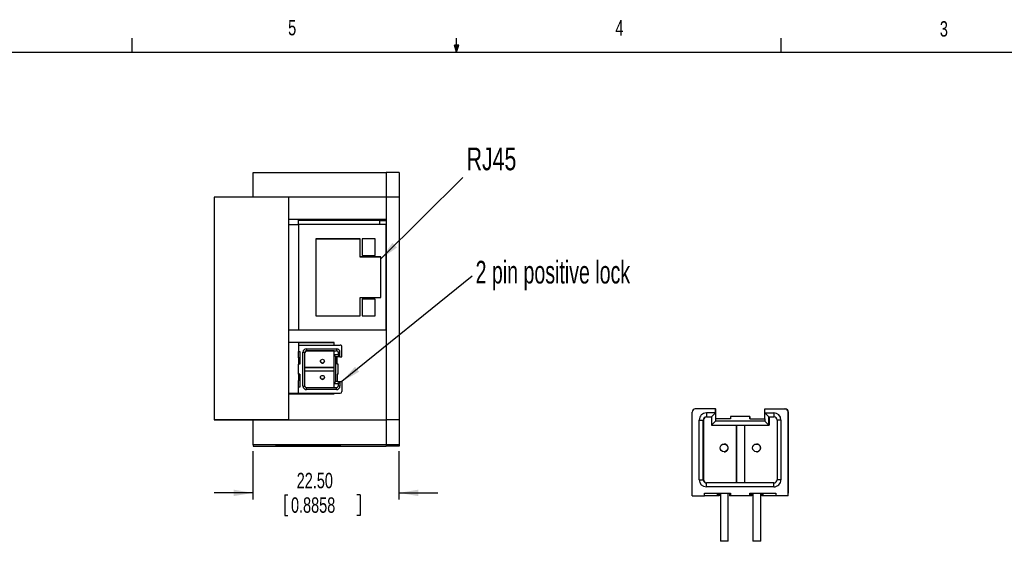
# Model space of a CAD drawing. Extents: x 11 to 421, y 5 to 275.
# Tile 16 of 17: x 149 to 300, y 195 to 275. Entities that reach past the tile are written whole.
import ezdxf
from ezdxf.enums import TextEntityAlignment as Align

# ---------------------------------------------------------------- set-up
doc = ezdxf.new("R2010")
doc.units = 0
doc.layers.get('0').update_dxf_attribs({"linetype": 'CONTINUOUS'})
doc.dimstyles.new('SLDDIMSTYLE3', dxfattribs={"dimtxt": 2.38125, "dimasz": 3, "dimexe": 0, "dimexo": 0.0625, "dimgap": 0.595313, "dimtad": 0, "dimrnd": 1e-09, "dimzin": 4, "dimsah": 1, "dimcen": 0.09, "dimazin": 3, "dimtfac": 1, "dimtmove": 0, "dimatfit": 3})

# ---------------------------------------------------------------- blocks, each defined once
blk = doc.blocks.new('_D_7')
at = {"color": 7, "linetype": 'CONTINUOUS'}
for p, q in [((184.54, 208.78), (184.54, 201.37)), ((207.04, 208.78), (207.04, 201.37)), ((184.54, 202.37), (178.54, 202.37)), ((189.43, 202.09), (189.43, 198.87)), ((189.43, 202.09), (189.92, 202.09)), ((201.04, 202.09), (200.55, 202.09)), ((201.04, 202.09), (201.04, 198.87)), ((207.04, 202.37), (213.04, 202.37)), ((189.43, 198.87), (189.92, 198.87)), ((201.04, 198.87), (200.55, 198.87))]:
    blk.add_line(p, q, dxfattribs=at)
for points in [[(184.54, 202.37), (181.54, 202.87), (181.54, 201.87)], [(207.04, 202.37), (210.04, 201.87), (210.04, 202.87)]]:
    blk.add_solid(points, dxfattribs=at)
at = {"color": 7, "linetype": 'CONTINUOUS', "width": 0.7}
for s, p in [('22.50', (191.28, 202.37)), ('0.8858', (190.4, 198.59))]:
    blk.add_text(s, height=2.381, rotation=360, dxfattribs=at).set_placement(p, align=Align.BOTTOM_LEFT)
blk = doc.blocks.new('SW_NOTE_6')
at = {"color": 0, "linetype": 'CONTINUOUS'}
blk.add_line((12.63, 12.54), (0, 0), dxfattribs=at)
blk.add_solid([(0, 0), (2.48, 1.76), (1.78, 2.47)], dxfattribs=at)
at = {"color": 0, "linetype": 'CONTINUOUS', "width": 0.7}
blk.add_text('RJ45', height=3.5, dxfattribs=at).set_placement((13.23, 12.63), align=Align.BOTTOM_LEFT)
blk = doc.blocks.new('SW_NOTE_7')
at = {"color": 0, "linetype": 'CONTINUOUS'}
blk.add_line((20.08, 16.23), (0, 0), dxfattribs=at)
blk.add_solid([(0, 0), (2.65, 1.5), (2.02, 2.27)], dxfattribs=at)
at = {"color": 0, "linetype": 'CONTINUOUS', "width": 0.644737}
blk.add_text('2 pin positive lock', height=3.5, dxfattribs=at).set_placement((20.6, 14.06), align=Align.BOTTOM_LEFT)

msp = doc.modelspace()

# ---------------------------------------------------------------- linework, layer by layer
at = {"color": 7, "linetype": 'CONTINUOUS'}
for p, q in [((165.9192, 270.3087), (165.9192, 272.4626)), ((215.9254, 270.3087), (215.9254, 272.4626)), ((265.9317, 270.3087), (265.9317, 272.4626)), ((15.9068, 270.3087), (415.9568, 270.3087)), ((215.9254, 270.3087), (215.5889, 271.3737)), ((216.2443, 271.3737), (215.5889, 271.3737)), ((215.7467, 271.3737), (215.9254, 270.3087)), ((215.9254, 270.3087), (216.2443, 271.3737)), ((216.0501, 271.3737), (215.9254, 270.3087)), ((184.544, 251.7752), (205.044, 251.7752)), ((184.544, 247.9612), (184.544, 251.7752)), ((205.044, 251.7752), (205.044, 247.9409)), ((207.044, 251.7752), (205.044, 251.7752)), ((207.044, 251.7752), (207.044, 247.9409)), ((190.044, 247.9612), (178.544, 247.9612)), ((178.544, 247.9612), (178.544, 213.6615)), ((190.044, 213.6615), (190.044, 247.9612)), ((205.044, 247.9409), (190.044, 247.9409)), ((205.044, 247.9409), (205.044, 244.5909)), ((207.044, 247.9409), (205.044, 247.9409)), ((205.044, 247.9409), (205.044, 213.6412)), ((207.044, 247.9409), (207.044, 213.6412)), ((190.044, 244.5909), (205.044, 244.5909)), ((190.044, 244.5657), (205.044, 244.5657)), ((191.544, 244.5657), (191.544, 244.5372)), ((191.544, 243.7409), (191.544, 244.5657)), ((191.544, 244.5372), (196.244, 244.5372)), ((191.844, 244.5311), (191.544, 244.5311)), ((191.844, 244.527), (191.544, 244.527)), ((191.844, 244.523), (191.544, 244.523)), ((191.844, 244.5189), (191.544, 244.5189)), ((191.844, 244.5148), (191.544, 244.5148)), ((191.844, 244.5108), (191.544, 244.5108)), ((191.844, 244.5067), (191.544, 244.5067)), ((191.844, 244.5026), (191.544, 244.5026)), ((191.844, 244.4986), (191.544, 244.4986)), ((191.844, 244.4945), (191.544, 244.4945)), ((191.844, 244.4904), (191.544, 244.4904)), ((191.844, 244.4864), (191.544, 244.4864)), ((191.844, 244.4823), (191.544, 244.4823)), ((191.844, 244.4782), (191.544, 244.4782)), ((191.844, 244.4741), (191.544, 244.4741)), ((191.844, 244.4701), (191.544, 244.4701)), ((191.844, 244.466), (191.544, 244.466)), ((191.844, 244.4619), (191.544, 244.4619)), ((191.844, 244.4579), (191.544, 244.4579)), ((191.844, 244.4538), (191.544, 244.4538)), ((191.844, 244.4497), (191.544, 244.4497)), ((191.844, 244.4457), (191.544, 244.4457)), ((191.844, 244.4416), (191.544, 244.4416)), ((191.844, 244.4375), (191.544, 244.4375)), ((196.244, 244.4314), (191.544, 244.4314)), ((191.844, 244.5311), (191.844, 244.527)), ((191.844, 244.523), (191.844, 244.5189)), ((191.844, 244.5148), (191.844, 244.5108)), ((191.844, 244.5067), (191.844, 244.5026)), ((191.844, 244.4986), (191.844, 244.4945)), ((191.844, 244.4904), (191.844, 244.4864)), ((191.844, 244.4823), (191.844, 244.4782)), ((191.844, 244.4741), (191.844, 244.4701)), ((191.844, 244.466), (191.844, 244.4619)), ((191.844, 244.4579), (191.844, 244.4538)), ((191.844, 244.4497), (191.844, 244.4457)), ((191.844, 244.4416), (191.844, 244.4375)), ((193.144, 244.5354), (196.244, 244.5354)), ((193.144, 244.4333), (193.144, 244.5354)), ((196.244, 244.4333), (193.144, 244.4333)), ((196.244, 244.5372), (196.244, 244.5657)), ((196.244, 244.5354), (196.244, 244.5372)), ((196.244, 244.4333), (196.244, 244.5354)), ((196.244, 244.4314), (196.244, 244.4333)), ((204.044, 244.5885), (205.044, 244.5885)), ((204.044, 244.5885), (204.044, 244.5834)), ((204.044, 244.5834), (205.044, 244.5834)), ((204.044, 244.3899), (204.044, 243.7409)), ((204.044, 244.3828), (205.044, 244.3828)), ((190.044, 243.736), (191.544, 243.736)), ((205.044, 243.7409), (191.544, 243.7409)), ((191.544, 243.7409), (191.544, 227.4911)), ((205.044, 227.4911), (205.044, 243.7409)), ((194.244, 241.5409), (194.244, 229.691)), ((201.044, 241.5409), (194.244, 241.5409)), ((201.044, 241.499), (194.244, 241.499)), ((201.044, 238.741), (201.044, 241.5409)), ((201.344, 241.5409), (201.344, 238.991)), ((203.344, 241.5409), (201.344, 241.5409)), ((203.344, 241.5369), (201.344, 241.5369)), ((203.344, 238.991), (203.344, 241.5409)), ((204.244, 238.741), (201.044, 238.741)), ((201.044, 238.6991), (201.044, 238.741)), ((204.244, 238.6991), (201.044, 238.6991)), ((201.344, 238.991), (203.344, 238.991)), ((204.244, 232.491), (204.244, 238.741)), ((201.044, 229.691), (201.044, 232.491)), ((201.044, 232.491), (204.244, 232.491)), ((201.344, 232.241), (201.344, 229.691)), ((203.344, 232.241), (201.344, 232.241)), ((203.344, 232.2369), (201.344, 232.2369)), ((203.344, 229.691), (203.344, 232.241)), ((194.244, 229.691), (201.044, 229.691)), ((201.344, 229.691), (203.344, 229.691)), ((190.044, 227.4911), (205.044, 227.4911)), ((191.544, 227.4911), (205.044, 227.4911)), ((205.044, 227.4911), (205.044, 213.6412)), ((197.044, 225.5411), (190.044, 225.5411)), ((191.544, 225.5362), (191.544, 225.1423)), ((191.544, 225.5305), (197.044, 225.5305)), ((191.544, 225.1423), (197.994, 225.1423)), ((191.544, 225.1423), (191.544, 224.1923)), ((192.794, 224.5923), (197.394, 224.5923)), ((192.794, 224.5923), (192.794, 224.2911)), ((197.044, 225.1423), (197.044, 225.5411)), ((197.394, 224.5923), (197.394, 224.2911)), ((198.244, 223.3423), (198.244, 224.8923)), ((191.544, 224.1923), (191.744, 224.1923)), ((191.544, 223.1882), (191.544, 224.1923)), ((191.544, 223.1882), (191.744, 223.1882)), ((191.544, 223.1862), (191.544, 223.1882)), ((191.544, 223.1862), (191.544, 222.1923)), ((191.744, 223.1775), (191.544, 223.1775)), ((191.544, 223.0618), (191.744, 223.0618)), ((191.744, 223.0508), (191.544, 223.0508)), ((191.744, 224.1923), (191.744, 222.1923)), ((192.244, 218.8424), (192.244, 224.0423)), ((192.244, 224.0423), (192.544, 224.0411)), ((192.544, 218.8411), (192.544, 224.0411)), ((192.794, 224.2911), (197.394, 224.2911)), ((192.794, 224.2638), (192.794, 224.2911)), ((197.044, 224.2638), (192.794, 224.2638)), ((197.294, 223.3423), (196.994, 223.6411)), ((196.994, 223.6411), (196.994, 219.2411)), ((197.644, 223.6411), (196.994, 223.6411)), ((197.044, 223.6411), (197.044, 224.2911)), ((197.294, 219.5423), (197.294, 223.3423)), ((197.494, 223.3423), (197.294, 223.3423)), ((197.494, 222.1923), (197.494, 223.3423)), ((197.944, 223.3423), (197.494, 223.3423)), ((197.944, 224.0423), (197.644, 224.0411)), ((197.644, 224.0411), (197.644, 223.6411)), ((197.944, 223.3423), (197.644, 223.6411)), ((197.944, 223.3423), (197.944, 224.0423)), ((197.944, 223.3423), (198.244, 223.3423)), ((198.244, 223.3423), (198.244, 223.3411)), ((191.744, 222.9559), (191.544, 222.9559)), ((191.544, 222.3559), (191.744, 222.3559)), ((191.744, 222.2618), (191.544, 222.2618)), ((191.544, 220.6923), (191.544, 222.1923)), ((191.744, 222.1923), (191.544, 222.1923)), ((192.544, 221.7138), (196.994, 221.7138)), ((196.994, 221.7098), (192.544, 221.7098)), ((194.944, 222.6801), (194.944, 222.6638)), ((195.544, 222.6638), (195.544, 222.6801)), ((197.674, 222.1923), (197.494, 222.1923)), ((197.674, 220.6923), (197.674, 222.1923)), ((191.544, 220.6923), (191.744, 220.6923)), ((191.544, 220.6862), (191.544, 220.6923)), ((191.544, 220.6862), (191.544, 219.6883)), ((191.744, 220.6775), (191.544, 220.6775)), ((191.544, 220.5618), (191.744, 220.5618)), ((191.544, 220.5508), (191.744, 220.5508)), ((191.744, 220.4559), (191.544, 220.4559)), ((191.744, 220.6923), (191.744, 218.6924)), ((196.994, 221.1139), (192.544, 221.1139)), ((194.944, 220.1801), (194.944, 220.1639)), ((195.544, 220.1639), (195.544, 220.1801)), ((197.674, 220.6923), (197.494, 220.6923)), ((197.494, 220.6923), (197.494, 219.5423)), ((197.674, 220.6923), (197.674, 220.6911)), ((191.544, 219.8559), (191.744, 219.8559)), ((191.744, 219.7618), (191.544, 219.7618)), ((191.744, 219.6883), (191.544, 219.6883)), ((191.544, 218.6924), (191.544, 219.6883)), ((191.544, 217.7424), (191.544, 218.6924)), ((191.744, 218.6924), (191.544, 218.6924)), ((192.244, 218.8424), (192.544, 218.8411)), ((192.794, 218.2924), (192.794, 218.5911)), ((197.394, 218.5911), (192.794, 218.5911)), ((196.994, 219.2411), (197.294, 219.5423)), ((196.994, 219.2411), (197.644, 219.2411)), ((196.994, 219.2411), (196.994, 219.2139)), ((197.044, 219.2139), (196.994, 219.2139)), ((197.044, 218.5911), (197.044, 219.2411)), ((197.494, 219.5423), (197.294, 219.5423)), ((197.394, 218.2924), (197.394, 218.5911)), ((197.494, 219.5423), (197.944, 219.5423)), ((197.944, 219.5423), (197.644, 219.2411)), ((197.644, 219.2411), (197.644, 218.8411)), ((197.944, 218.8424), (197.644, 218.8411)), ((197.944, 219.5423), (197.944, 218.8424)), ((197.944, 219.5423), (198.244, 219.5423)), ((198.244, 219.5423), (198.244, 217.9924)), ((190.044, 217.7363), (191.544, 217.7363)), ((190.044, 217.7037), (191.544, 217.7037)), ((190.044, 217.6411), (197.044, 217.6411)), ((191.544, 217.7424), (197.994, 217.7424)), ((191.544, 217.7424), (191.544, 217.7275)), ((191.544, 217.7363), (191.544, 217.7037)), ((191.544, 217.7275), (191.744, 217.7275)), ((191.544, 217.7037), (191.544, 217.6411)), ((191.544, 217.6693), (191.744, 217.6693)), ((191.544, 217.6624), (191.744, 217.6624)), ((191.744, 217.6592), (191.544, 217.6592)), ((191.544, 217.6522), (191.744, 217.6522)), ((191.744, 217.649), (191.544, 217.649)), ((191.544, 217.6421), (191.744, 217.6421)), ((191.744, 217.7275), (191.744, 217.7086)), ((191.744, 217.7086), (196.394, 217.7086)), ((191.744, 217.7086), (191.744, 217.6411)), ((197.394, 218.2924), (192.794, 218.2924)), ((196.394, 217.7086), (196.394, 217.7072)), ((196.394, 217.7072), (197.044, 217.7072)), ((197.044, 217.6411), (197.044, 217.7411)), ((198.244, 217.9924), (198.244, 217.9911)), ((252.207, 201.9055), (252.207, 214.8055)), ((255.807, 215.3055), (252.707, 215.3055)), ((255.807, 214.7055), (254.407, 214.7055)), ((254.407, 214.7055), (254.4094, 214.1055)), ((254.4094, 214.1055), (255.2094, 214.1055)), ((255.807, 214.7055), (255.2094, 214.1055)), ((255.2094, 214.1055), (255.2094, 212.8055)), ((255.807, 214.7055), (255.807, 215.3055)), ((255.807, 215.3055), (255.8773, 215.3055)), ((255.807, 214.7055), (255.807, 213.8055)), ((255.8773, 213.8055), (255.8773, 215.3055)), ((261.1069, 214.1655), (258.1069, 214.1655)), ((258.1069, 214.1655), (258.1069, 213.8055)), ((261.1069, 214.1655), (261.1069, 213.8055)), ((261.1069, 214.1655), (261.1295, 214.1655)), ((261.1295, 213.8055), (261.1295, 214.1655)), ((263.4069, 214.7055), (263.4069, 215.3055)), ((263.4069, 215.3055), (266.5069, 215.3055)), ((263.4069, 214.7055), (264.8069, 214.7055)), ((263.4069, 214.7055), (264.0093, 214.1055)), ((263.4069, 213.8055), (263.4069, 214.7055)), ((264.0093, 214.1055), (264.8093, 214.1055)), ((264.0093, 212.8055), (264.0093, 214.1055)), ((264.0639, 214.1055), (264.0639, 212.8055)), ((264.8069, 214.7055), (264.8093, 214.1055)), ((266.5069, 215.3055), (266.5773, 215.3055)), ((267.0069, 201.9055), (267.0069, 214.8055)), ((267.0773, 214.8055), (267.0069, 214.8055)), ((267.0773, 211.6055), (267.0773, 214.8055)), ((178.544, 213.6615), (190.044, 213.6615)), ((178.544, 213.6615), (178.544, 213.6412)), ((178.544, 213.6412), (184.544, 213.6412)), ((184.544, 213.6412), (190.044, 213.6412)), ((184.544, 209.7755), (184.544, 213.6412)), ((190.044, 213.6615), (190.044, 213.6412)), ((190.044, 213.6412), (205.044, 213.6412)), ((205.044, 213.6412), (205.044, 209.7755)), ((207.044, 213.6412), (205.044, 213.6412)), ((207.044, 213.6412), (207.044, 209.7755)), ((253.307, 204.4055), (253.307, 213.6055)), ((253.307, 213.6055), (253.9094, 213.6055)), ((253.9094, 204.4055), (253.9094, 213.6055)), ((253.9094, 213.6055), (253.9639, 213.6055)), ((253.9639, 213.6055), (253.9639, 204.4055)), ((255.807, 213.4055), (255.2094, 212.8055)), ((255.2094, 212.8055), (264.0093, 212.8055)), ((255.807, 213.8055), (255.807, 213.4055)), ((258.1069, 213.8055), (255.807, 213.8055)), ((263.4069, 213.4055), (255.807, 213.4055)), ((259.0639, 203.9055), (259.0639, 212.8055)), ((259.072, 212.8055), (259.072, 203.9055)), ((260.2639, 212.8055), (260.2639, 203.9055)), ((261.1069, 213.8055), (263.4069, 213.8055)), ((263.4069, 213.8055), (263.4069, 213.4055)), ((264.0093, 212.8055), (263.4069, 213.4055)), ((264.0093, 212.8055), (264.0639, 212.8055)), ((265.9069, 213.6055), (265.3093, 213.6055)), ((265.3093, 213.6055), (265.3093, 204.4055)), ((265.9069, 213.6055), (265.9069, 204.4055)), ((267.0744, 202.3055), (267.0744, 211.6055)), ((267.0744, 211.6055), (267.0773, 211.6055)), ((205.044, 209.7755), (184.544, 209.7755)), ((184.544, 209.7755), (184.544, 209.5912)), ((184.544, 209.5912), (205.044, 209.5912)), ((198.044, 209.7351), (188.044, 209.7351)), ((188.044, 209.7351), (188.044, 209.6089)), ((188.044, 209.6089), (198.044, 209.6089)), ((198.044, 209.6089), (198.044, 209.7351)), ((205.044, 209.7755), (205.044, 209.5912)), ((207.044, 209.7755), (205.044, 209.7755)), ((207.044, 209.5912), (205.044, 209.5912)), ((207.044, 209.7755), (207.044, 209.5912)), ((257.1639, 209.9055), (257.1314, 209.9055)), ((262.1639, 209.9055), (262.1313, 209.9055)), ((257.1314, 208.7055), (257.1639, 208.7055)), ((262.1313, 208.7055), (262.1639, 208.7055)), ((253.307, 204.4055), (253.9094, 204.4055)), ((253.9639, 204.4055), (253.9094, 204.4055)), ((254.407, 203.3055), (254.4094, 203.9055)), ((264.8093, 203.9055), (254.4094, 203.9055)), ((264.8069, 203.3055), (264.8093, 203.9055)), ((265.9069, 204.4055), (265.3093, 204.4055)), ((252.207, 201.9055), (254.107, 201.9055)), ((254.107, 202.3055), (258.1069, 202.3055)), ((254.107, 201.9055), (254.107, 202.3055)), ((256.1151, 201.9055), (254.107, 201.9055)), ((264.8069, 203.3055), (254.407, 203.3055)), ((256.1151, 201.9055), (256.1151, 202.3055)), ((256.1367, 201.9055), (256.1151, 201.9055)), ((256.1367, 202.3055), (256.1367, 201.9055)), ((256.368, 201.9055), (256.1367, 201.9055)), ((256.368, 201.9055), (256.368, 202.3055)), ((256.3901, 201.9055), (256.368, 201.9055)), ((256.3901, 202.3055), (256.3901, 201.9055)), ((256.5798, 202.3055), (256.5798, 194.9055)), ((257.7798, 194.9055), (257.7798, 202.3055)), ((257.968, 202.3055), (257.968, 201.9055)), ((258.1069, 201.9055), (257.968, 201.9055)), ((258.1069, 202.3055), (258.1069, 201.9055)), ((261.1069, 201.9055), (258.1069, 201.9055)), ((261.1069, 202.3055), (265.1069, 202.3055)), ((261.1069, 201.9055), (261.1069, 202.3055)), ((261.1366, 201.9055), (261.1069, 201.9055)), ((261.1366, 202.3055), (261.1366, 201.9055)), ((261.3679, 201.9055), (261.1366, 201.9055)), ((261.3679, 201.9055), (261.3679, 202.3055)), ((261.39, 201.9055), (261.3679, 201.9055)), ((261.39, 201.9055), (261.39, 202.3055)), ((261.5797, 202.3055), (261.5797, 194.9055)), ((262.7797, 194.9055), (262.7797, 202.3055)), ((262.9679, 202.3055), (262.9679, 201.9055)), ((263.115, 201.9055), (262.9679, 201.9055)), ((263.115, 202.3055), (263.115, 201.9055)), ((265.1069, 201.9055), (263.115, 201.9055)), ((265.1069, 202.3055), (265.1069, 201.9055)), ((267.0069, 201.9055), (265.1069, 201.9055)), ((267.0069, 201.9055), (267.0366, 201.9055)), ((267.0366, 202.3055), (267.0744, 202.3055)), ((267.0366, 201.9055), (267.0366, 202.3055)), ((257.1773, 194.9055), (256.5798, 194.9055)), ((257.7798, 194.9055), (257.1773, 194.9055)), ((262.1773, 194.9055), (261.5797, 194.9055)), ((262.7797, 194.9055), (262.1773, 194.9055))]:
    msp.add_line(p, q, dxfattribs=at)
at = {"color": 8, "linetype": 'CONTINUOUS'}
for p, q in [((205.044, 244.4005), (191.544, 244.4005)), ((191.544, 244.3899), (204.044, 244.3899)), ((197.994, 217.7411), (197.994, 217.7424))]:
    msp.add_line(p, q, dxfattribs=at)
at = {"color": 7, "linetype": 'CONTINUOUS'}
for centre, radius in [((195.244, 222.6801), 0.3), ((195.244, 220.1801), 0.3), ((257.1314, 209.3055), 0.6), ((262.1313, 209.3055), 0.6)]:
    msp.add_circle(centre, radius, dxfattribs=at)
for centre, radius, start, end in [((192.794, 224.0423), 0.55, 89.999577, 179.999841), ((197.394, 224.0423), 0.55, 0.000257, 90.000325), ((197.994, 224.8923), 0.25, 359.99954, 90.000887), ((192.794, 224.0411), 0.25, 89.999236, 179.99991), ((192.794, 224.0138), 0.25, 89.999722, 179.999424), ((197.394, 224.0411), 0.25, 359.999787, 90.000854), ((195.244, 222.6638), 0.3, 180.000275, 270.000259), ((195.244, 222.6638), 0.3, 269.999741, 359.999725), ((195.244, 220.1639), 0.3, 180.000275, 270.000259), ((195.244, 220.1639), 0.3, 269.999741, 359.999725), ((192.794, 218.8424), 0.55, 179.999998, 270.000584), ((192.794, 218.8411), 0.25, 180.00009, 270.000764), ((197.394, 218.8424), 0.55, 269.999513, 359.999905), ((197.394, 218.8411), 0.25, 269.999146, 0.000213), ((197.994, 217.9924), 0.25, 270.000456, 359.999971), ((252.707, 214.8055), 0.5, 90.000237, 180.000237), ((254.407, 213.6055), 1.1, 90.000221, 180.000254), ((254.4094, 213.6055), 0.5, 90.000237, 180.000237), ((254.4639, 213.6055), 0.5, 90.000237, 180.000237), ((264.8069, 213.6055), 1.1, 359.999779, 89.999746), ((264.8093, 213.6055), 0.5, 359.999763, 89.999763), ((266.5069, 214.8055), 0.5, 359.999763, 89.999763), ((266.5773, 214.8055), 0.5, 359.999763, 89.999763), ((257.1639, 209.3055), 0.6, 359.999752, 89.999774), ((262.1639, 209.3055), 0.6, 359.999752, 89.999774), ((257.1639, 209.3055), 0.6, 270.000226, 0.000248), ((262.1639, 209.3055), 0.6, 270.000226, 0.000248), ((254.407, 204.4055), 1.1, 179.999779, 269.999746), ((254.4094, 204.4055), 0.5, 179.999763, 269.999763), ((254.4639, 204.4055), 0.5, 179.999763, 269.999763), ((264.8069, 204.4055), 1.1, 270.000221, 0.000254), ((264.8093, 204.4055), 0.5, 270.000237, 0.000237)]:
    msp.add_arc(centre, radius, start, end, dxfattribs=at)

# ---------------------------------------------------------------- block references
for name, p in [('SW_NOTE_6', (204.244, 238.4312)), ('SW_NOTE_7', (198.244, 219.5423))]:
    msp.add_blockref(name, p, dxfattribs=at)

# ---------------------------------------------------------------- texts
at = {"color": 7, "linetype": 'CONTINUOUS', "width": 0.7}
for s, p in [('5', (189.9588, 272.1974)), ('4', (240.3932, 272.1561)), ('3', (290.3913, 272.0003))]:
    msp.add_text(s, height=2.3813, dxfattribs=at).set_placement(p, align=Align.BOTTOM_LEFT)

# ---------------------------------------------------------------- dimensions: what is measured, and where the dimension line sits
at = {"color": 7, "linetype": 'CONTINUOUS'}
dim = msp.add_linear_dim(base=(207.044, 202.3698), p1=(184.544, 209.7755), p2=(207.044, 209.7755), dimstyle='SLDDIMSTYLE3', dxfattribs=at)
dim.commit()
dim.dimension.update_dxf_attribs({"geometry": '_D_7', "text_midpoint": (195.2359, 202.3698), "dimtype": 160})

doc.saveas('drawing.dxf')
